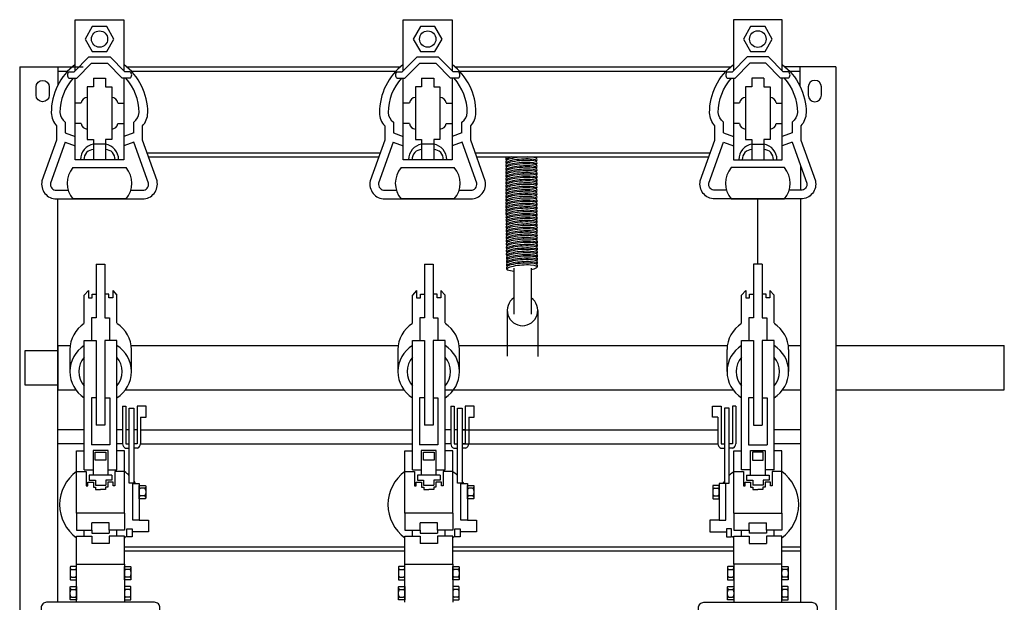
# Model space of a CAD drawing. Header units: millimetres. Extents: x 1844 to 4290, y 718 to 1712.
# Tile 3 of 4: x 2534 to 3434, y 1179 to 1712. Entities that reach past the tile are written whole.
import ezdxf

# ---------------------------------------------------------------- set-up
doc = ezdxf.new("R2010")
doc.units = ezdxf.units.MM
doc.layers.add('CHAVE SECCIONADORA', color=40, linetype='Continuous')

msp = doc.modelspace()

# ---------------------------------------------------------------- linework, layer by layer
at = {"layer": 'CHAVE SECCIONADORA'}
for p, q in [((2583.42, 1664.26), (2596.95, 1677.93)), ((2596.95, 1677.93), (2616.3, 1677.93)), ((2629.83, 1664.26), (2616.3, 1677.93)), ((2883.42, 1664.26), (2896.95, 1677.93)), ((2896.95, 1677.93), (2916.3, 1677.93)), ((2929.83, 1664.26), (2916.3, 1677.93)), ((3185.18, 1664.26), (3198.71, 1677.93)), ((3218.06, 1677.93), (3198.71, 1677.93)), ((3231.59, 1664.26), (3218.06, 1677.93)), ((2533.66, 1668.78), (2533.66, 763.78)), ((2533.66, 1668.78), (2591.66, 1668.78)), ((2568.38, 1668.78), (2568.38, 1651.68)), ((2585.82, 1658.52), (2599.35, 1672.19)), ((2599.35, 1672.19), (2613.9, 1672.19)), ((2627.44, 1658.52), (2613.9, 1672.19)), ((2631.59, 1668.78), (2881.66, 1668.78)), ((2885.82, 1658.52), (2899.35, 1672.19)), ((2899.35, 1672.19), (2913.9, 1672.19)), ((2927.44, 1658.52), (2913.9, 1672.19)), ((2931.59, 1668.78), (3183.42, 1668.78)), ((3187.58, 1658.52), (3201.11, 1672.19)), ((3215.66, 1672.19), (3201.11, 1672.19)), ((3229.2, 1658.52), (3215.66, 1672.19)), ((3279.59, 1668.78), (3233.36, 1668.78)), ((3246.63, 1668.78), (3246.63, 1651.68)), ((3279.59, 1668.78), (3279.59, 763.78)), ((2568.38, 1664.96), (2577.67, 1664.96)), ((2578.5, 1664.26), (2583.42, 1664.26)), ((2578.5, 1658.52), (2585.82, 1658.52)), ((2601.09, 1658.54), (2612.16, 1658.54)), ((2601.09, 1658.54), (2601.09, 1650.46)), ((2612.16, 1658.54), (2612.16, 1650.46)), ((2634.75, 1658.52), (2627.44, 1658.52)), ((2634.75, 1664.26), (2629.83, 1664.26)), ((2635.58, 1664.96), (2877.67, 1664.96)), ((2878.5, 1664.26), (2883.42, 1664.26)), ((2878.5, 1658.52), (2885.82, 1658.52)), ((2901.09, 1658.54), (2912.16, 1658.54)), ((2901.09, 1658.54), (2901.09, 1650.46)), ((2912.16, 1658.54), (2912.16, 1650.46)), ((2934.75, 1658.52), (2927.44, 1658.52)), ((2934.75, 1664.26), (2929.83, 1664.26)), ((2935.58, 1664.96), (3179.43, 1664.96)), ((3180.27, 1664.26), (3185.18, 1664.26)), ((3180.27, 1658.52), (3187.58, 1658.52)), ((3213.92, 1658.54), (3202.85, 1658.54)), ((3202.85, 1658.54), (3202.85, 1650.46)), ((3213.92, 1658.54), (3213.92, 1650.46)), ((3236.51, 1658.52), (3229.2, 1658.52)), ((3236.51, 1664.26), (3231.59, 1664.26)), ((3237.34, 1664.96), (3246.63, 1664.96)), ((2548.66, 1642.92), (2548.66, 1650.42)), ((2601.09, 1650.46), (2595.45, 1650.46)), ((2595.45, 1650.46), (2595.45, 1602.31)), ((2612.16, 1650.46), (2617.8, 1650.46)), ((2617.8, 1650.46), (2617.8, 1602.31)), ((2901.09, 1650.46), (2895.45, 1650.46)), ((2895.45, 1650.46), (2895.45, 1602.31)), ((2912.16, 1650.46), (2917.8, 1650.46)), ((2917.8, 1650.46), (2917.8, 1602.31)), ((3202.85, 1650.46), (3197.21, 1650.46)), ((3197.21, 1650.46), (3197.21, 1602.31)), ((3213.92, 1650.46), (3219.56, 1650.46)), ((3219.56, 1650.46), (3219.56, 1602.31)), ((3266.52, 1642.92), (3266.52, 1650.42)), ((2589.85, 1635.76), (2584.33, 1635.76)), ((2623.4, 1635.76), (2628.92, 1635.76)), ((2889.85, 1635.76), (2884.33, 1635.76)), ((2923.4, 1635.76), (2928.92, 1635.76)), ((3191.61, 1635.76), (3186.09, 1635.76)), ((3225.16, 1635.76), (3230.68, 1635.76)), ((2589.85, 1617), (2584.33, 1617)), ((2623.4, 1617), (2628.92, 1617)), ((2889.85, 1617), (2884.33, 1617)), ((2923.4, 1617), (2928.92, 1617)), ((3191.61, 1617), (3186.09, 1617)), ((3225.16, 1617), (3230.68, 1617)), ((2575.31, 1608.36), (2584.33, 1605.08)), ((2595.45, 1602.31), (2601.09, 1602.31)), ((2601.09, 1602.31), (2601.09, 1598.21)), ((2617.8, 1602.31), (2612.16, 1602.31)), ((2612.16, 1602.31), (2612.16, 1598.21)), ((2637.94, 1608.36), (2628.92, 1605.08)), ((2875.31, 1608.36), (2884.33, 1605.08)), ((2895.45, 1602.31), (2901.09, 1602.31)), ((2901.09, 1602.31), (2901.09, 1598.21)), ((2917.8, 1602.31), (2912.16, 1602.31)), ((2912.16, 1602.31), (2912.16, 1598.21)), ((2937.94, 1608.36), (2928.92, 1605.08)), ((3177.07, 1608.36), (3186.09, 1605.08)), ((3197.21, 1602.31), (3202.85, 1602.31)), ((3202.85, 1602.31), (3202.85, 1598.21)), ((3219.56, 1602.31), (3213.92, 1602.31)), ((3213.92, 1602.31), (3213.92, 1598.21)), ((3239.7, 1608.36), (3230.68, 1605.08)), ((2575.14, 1599.93), (2584.33, 1596.59)), ((2612.16, 1598.21), (2601.09, 1598.21)), ((2601.09, 1598.21), (2601.09, 1583.96)), ((2612.16, 1598.21), (2612.16, 1583.96)), ((2638.11, 1599.93), (2628.92, 1596.59)), ((2875.14, 1599.93), (2884.33, 1596.59)), ((2912.16, 1598.21), (2901.09, 1598.21)), ((2901.09, 1598.21), (2901.09, 1583.96)), ((2912.16, 1598.21), (2912.16, 1583.96)), ((2938.11, 1599.93), (2928.92, 1596.59)), ((3176.9, 1599.93), (3186.09, 1596.59)), ((3202.85, 1598.21), (3213.92, 1598.21)), ((3202.85, 1598.21), (3202.85, 1583.96)), ((3213.92, 1598.21), (3213.92, 1583.96)), ((3239.87, 1599.93), (3230.68, 1596.59)), ((2650.05, 1590.22), (2863.2, 1590.22)), ((2651.42, 1586.41), (2861.83, 1586.41)), ((2950.05, 1590.22), (3164.96, 1590.22)), ((2951.42, 1586.41), (3163.59, 1586.41)), ((3247.6, 1556.02), (3247.6, 1578.3)), ((2568.38, 1179.35), (2568.38, 1548.04)), ((3208.39, 1488.32), (3208.39, 1548.04)), ((3247.6, 1179.35), (3247.6, 1548.04)), ((2603.67, 1488.32), (2611.51, 1488.32)), ((2603.67, 1488.32), (2603.67, 1439.28)), ((2611.51, 1488.32), (2611.51, 1439.28)), ((2903.67, 1488.32), (2911.51, 1488.32)), ((2903.67, 1488.32), (2903.67, 1439.28)), ((2911.51, 1488.32), (2911.51, 1439.28)), ((3212.3, 1488.32), (3204.47, 1488.32)), ((3204.47, 1488.32), (3204.47, 1439.28)), ((3212.3, 1488.32), (3212.3, 1439.28)), ((2985.28, 1484.86), (2985.28, 1442.8)), ((3001.24, 1484.86), (3001.24, 1442.8)), ((2596.51, 1464.23), (2592.74, 1460)), ((2592.74, 1434.96), (2592.74, 1460)), ((2596.51, 1464.23), (2596.51, 1457.8)), ((2599.95, 1457.8), (2599.95, 1460.87)), ((2599.95, 1460.87), (2603.67, 1460.87)), ((2615.22, 1460.87), (2611.51, 1460.87)), ((2615.22, 1457.8), (2615.22, 1460.87)), ((2618.66, 1464.23), (2622.44, 1460)), ((2618.66, 1464.23), (2618.66, 1457.8)), ((2622.44, 1434.96), (2622.44, 1460)), ((2896.51, 1464.23), (2892.74, 1460)), ((2892.74, 1434.96), (2892.74, 1460)), ((2896.51, 1464.23), (2896.51, 1457.8)), ((2899.95, 1457.8), (2899.95, 1460.87)), ((2899.95, 1460.87), (2903.67, 1460.87)), ((2915.22, 1460.87), (2911.51, 1460.87)), ((2915.22, 1457.8), (2915.22, 1460.87)), ((2918.66, 1464.23), (2922.44, 1460)), ((2918.66, 1464.23), (2918.66, 1457.8)), ((2922.44, 1434.96), (2922.44, 1460)), ((3197.31, 1464.23), (3193.54, 1460)), ((3193.54, 1434.96), (3193.54, 1460)), ((3197.31, 1464.23), (3197.31, 1457.8)), ((3200.75, 1457.8), (3200.75, 1460.87)), ((3200.75, 1460.87), (3204.47, 1460.87)), ((3216.02, 1460.87), (3212.3, 1460.87)), ((3216.02, 1457.8), (3216.02, 1460.87)), ((3219.46, 1464.23), (3223.23, 1460)), ((3219.46, 1464.23), (3219.46, 1457.8)), ((3223.23, 1434.96), (3223.23, 1460)), ((2596.51, 1457.8), (2599.95, 1457.8)), ((2618.66, 1457.8), (2615.22, 1457.8)), ((2896.51, 1457.8), (2899.95, 1457.8)), ((2918.66, 1457.8), (2915.22, 1457.8)), ((3197.31, 1457.8), (3200.75, 1457.8)), ((3219.46, 1457.8), (3216.02, 1457.8)), ((2979.32, 1446.16), (2979.32, 1404.38)), ((3007.21, 1446.16), (3007.21, 1404.1)), ((2603.67, 1439.28), (2599.43, 1439.28)), ((2599.43, 1439.28), (2599.43, 1418.65)), ((2611.51, 1439.28), (2615.74, 1439.28)), ((2615.74, 1439.28), (2615.74, 1418.65)), ((2903.67, 1439.28), (2899.43, 1439.28)), ((2899.43, 1439.28), (2899.43, 1418.65)), ((2911.51, 1439.28), (2915.74, 1439.28)), ((2915.74, 1439.28), (2915.74, 1418.65)), ((3204.47, 1439.28), (3200.23, 1439.28)), ((3200.23, 1439.28), (3200.23, 1418.65)), ((3212.3, 1439.28), (3216.54, 1439.28)), ((3216.54, 1439.28), (3216.54, 1418.65)), ((2568.38, 1413.97), (2568.38, 1373.47)), ((2568.38, 1413.97), (2579.7, 1413.97)), ((2592.74, 1300.41), (2592.74, 1418.65)), ((2592.74, 1418.65), (2599.43, 1418.65)), ((2599.43, 1418.65), (2603.67, 1418.65)), ((2603.67, 1418.65), (2603.67, 1341.21)), ((2615.74, 1418.65), (2611.51, 1418.65)), ((2611.51, 1418.65), (2611.51, 1341.21)), ((2622.44, 1418.65), (2615.74, 1418.65)), ((2622.44, 1300.41), (2622.44, 1418.65)), ((2635.48, 1413.97), (2879.7, 1413.97)), ((2892.74, 1300.41), (2892.74, 1418.65)), ((2892.74, 1418.65), (2899.43, 1418.65)), ((2899.43, 1418.65), (2903.67, 1418.65)), ((2903.67, 1418.65), (2903.67, 1341.21)), ((2911.51, 1418.65), (2911.51, 1341.21)), ((2915.74, 1418.65), (2911.51, 1418.65)), ((2922.44, 1418.65), (2915.74, 1418.65)), ((2922.44, 1300.41), (2922.44, 1418.65)), ((2935.48, 1413.97), (3180.49, 1413.97)), ((3193.54, 1300.41), (3193.54, 1418.65)), ((3193.54, 1418.65), (3200.23, 1418.65)), ((3200.23, 1418.65), (3204.47, 1418.65)), ((3204.47, 1418.65), (3204.47, 1341.21)), ((3212.3, 1418.65), (3212.3, 1341.21)), ((3216.54, 1418.65), (3212.3, 1418.65)), ((3223.23, 1418.65), (3216.54, 1418.65)), ((3223.23, 1300.41), (3223.23, 1418.65)), ((3236.28, 1413.97), (3247.6, 1413.97)), ((3279.59, 1413.97), (3433.66, 1413.97)), ((3433.66, 1373.47), (3433.66, 1413.97)), ((2568.38, 1409.24), (2538.31, 1409.24)), ((2538.31, 1409.24), (2538.31, 1378.19)), ((2579.46, 1410.32), (2579.46, 1390.27)), ((2635.72, 1390.27), (2635.72, 1410.32)), ((2879.46, 1410.32), (2879.46, 1390.27)), ((2935.72, 1390.27), (2935.72, 1410.32)), ((3180.26, 1390.27), (3180.26, 1410.32)), ((3236.52, 1410.32), (3236.52, 1390.27)), ((2538.31, 1378.19), (2568.38, 1378.19)), ((2568.38, 1373.47), (2585.03, 1373.47)), ((2630.15, 1373.47), (2885.03, 1373.47)), ((2922.23, 1373.47), (3185.82, 1373.47)), ((3230.95, 1373.47), (3247.6, 1373.47)), ((3279.59, 1373.47), (3433.66, 1373.47)), ((2603.67, 1366.15), (2599.17, 1366.15)), ((2599.17, 1366.15), (2599.17, 1323.15)), ((2611.51, 1366.15), (2616, 1366.15)), ((2616, 1366.15), (2616, 1323.15)), ((2903.67, 1366.15), (2899.17, 1366.15)), ((2899.17, 1366.15), (2899.17, 1323.15)), ((2911.51, 1366.15), (2916, 1366.15)), ((2916, 1366.15), (2916, 1323.15)), ((3204.47, 1366.15), (3199.97, 1366.15)), ((3199.97, 1366.15), (3199.97, 1323.15)), ((3212.3, 1366.15), (3216.8, 1366.15)), ((3216.8, 1366.15), (3216.8, 1323.15)), ((2627.72, 1358.66), (2630.81, 1358.66)), ((2627.72, 1358.66), (2627.72, 1324.32)), ((2630.81, 1358.66), (2630.81, 1324.32)), ((2633.71, 1288.15), (2633.71, 1356.72)), ((2633.71, 1356.72), (2638.08, 1356.72)), ((2638.08, 1356.72), (2638.08, 1288.15)), ((2649.19, 1358.66), (2640.97, 1358.66)), ((2640.97, 1358.66), (2640.97, 1324.32)), ((2649.19, 1348.45), (2649.19, 1358.66)), ((2927.72, 1358.66), (2930.81, 1358.66)), ((2927.72, 1358.66), (2927.72, 1324.32)), ((2930.81, 1358.66), (2930.81, 1324.32)), ((2933.71, 1288.15), (2933.71, 1356.72)), ((2933.71, 1356.72), (2938.08, 1356.72)), ((2938.08, 1356.72), (2938.08, 1288.15)), ((2949.19, 1358.66), (2940.97, 1358.66)), ((2940.97, 1358.66), (2940.97, 1324.32)), ((2949.19, 1348.45), (2949.19, 1358.66)), ((3166.79, 1358.66), (3175, 1358.66)), ((3166.79, 1348.45), (3166.79, 1358.66)), ((3175, 1358.66), (3175, 1324.32)), ((3182.27, 1356.72), (3177.9, 1356.72)), ((3177.9, 1356.72), (3177.9, 1288.15)), ((3182.27, 1288.15), (3182.27, 1356.72)), ((3188.26, 1358.66), (3185.16, 1358.66)), ((3185.16, 1358.66), (3185.16, 1324.32)), ((3188.26, 1358.66), (3188.26, 1324.32)), ((2611.51, 1341.21), (2603.67, 1341.21)), ((2644.07, 1348.45), (2644.07, 1324.32)), ((2644.07, 1348.45), (2649.19, 1348.45)), ((2911.51, 1341.21), (2903.67, 1341.21)), ((2944.07, 1348.45), (2944.07, 1324.32)), ((2944.07, 1348.45), (2949.19, 1348.45)), ((3171.91, 1348.45), (3166.79, 1348.45)), ((3171.91, 1348.45), (3171.91, 1324.32)), ((3204.47, 1341.21), (3212.3, 1341.21)), ((2592.74, 1337.05), (2568.38, 1337.05)), ((2627.72, 1337.05), (2622.44, 1337.05)), ((2633.71, 1337.05), (2630.81, 1337.05)), ((2640.97, 1337.05), (2638.08, 1337.05)), ((2644.07, 1337.05), (2892.74, 1337.05)), ((2927.72, 1337.05), (2922.44, 1337.05)), ((2933.71, 1337.05), (2930.81, 1337.05)), ((2938.08, 1337.05), (3171.91, 1337.05)), ((2940.97, 1337.05), (2938.08, 1337.05)), ((3247.6, 1337.05), (3223.23, 1337.05)), ((2592.74, 1324.23), (2568.38, 1324.23)), ((2616, 1323.15), (2599.17, 1323.15)), ((2627.72, 1324.23), (2622.44, 1324.23)), ((2630.81, 1324.32), (2633.71, 1324.32)), ((2640.97, 1324.32), (2638.08, 1324.32)), ((2644.07, 1324.32), (2892.74, 1324.32)), ((2916, 1323.15), (2899.17, 1323.15)), ((2927.72, 1324.23), (2922.44, 1324.23)), ((2930.81, 1324.32), (2933.71, 1324.32)), ((2940.97, 1324.32), (2938.08, 1324.32)), ((2938.08, 1324.32), (3171.91, 1324.32)), ((3175, 1324.32), (3177.9, 1324.32)), ((3185.16, 1324.32), (3182.27, 1324.32)), ((3199.97, 1323.15), (3216.8, 1323.15)), ((3247.6, 1324.23), (3223.23, 1324.23)), ((2585.7, 1298.84), (2585.7, 1317.72)), ((2585.7, 1317.72), (2592.74, 1317.72)), ((2614.41, 1318.2), (2600.77, 1318.2)), ((2600.77, 1318.2), (2600.77, 1295.58)), ((2614.41, 1295.58), (2614.41, 1318.2)), ((2629.48, 1317.72), (2622.44, 1317.72)), ((2629.48, 1298.84), (2629.48, 1317.72)), ((2630.5, 1320.3), (2633.71, 1320.3)), ((2641.28, 1320.3), (2638.08, 1320.3)), ((2885.7, 1298.84), (2885.7, 1317.72)), ((2885.7, 1317.72), (2892.74, 1317.72)), ((2914.41, 1318.2), (2900.77, 1318.2)), ((2900.77, 1318.2), (2900.77, 1295.58)), ((2914.41, 1295.58), (2914.41, 1318.2)), ((2929.48, 1317.72), (2922.44, 1317.72)), ((2929.48, 1298.84), (2929.48, 1317.72)), ((2930.5, 1320.3), (2933.71, 1320.3)), ((2941.28, 1320.3), (2938.08, 1320.3)), ((3174.69, 1320.3), (3177.9, 1320.3)), ((3185.47, 1320.3), (3182.27, 1320.3)), ((3186.49, 1298.84), (3186.49, 1317.72)), ((3186.49, 1317.72), (3193.54, 1317.72)), ((3201.57, 1295.58), (3201.57, 1318.2)), ((3201.57, 1318.2), (3215.2, 1318.2)), ((3215.2, 1318.2), (3215.2, 1295.58)), ((3230.28, 1317.72), (3223.23, 1317.72)), ((3230.28, 1298.84), (3230.28, 1317.72)), ((2585.7, 1260.88), (2585.7, 1298.84)), ((2585.7, 1298.84), (2594.47, 1298.84)), ((2592.74, 1300.41), (2600.77, 1300.41)), ((2594.47, 1298.84), (2594.47, 1285.77)), ((2614.41, 1300.41), (2622.44, 1300.41)), ((2629.48, 1298.84), (2620.71, 1298.84)), ((2620.71, 1298.84), (2620.71, 1285.77)), ((2629.48, 1260.88), (2629.48, 1298.84)), ((2885.7, 1260.88), (2885.7, 1298.84)), ((2885.7, 1298.84), (2894.47, 1298.84)), ((2892.74, 1300.41), (2900.77, 1300.41)), ((2894.47, 1298.84), (2894.47, 1285.77)), ((2914.41, 1300.41), (2922.44, 1300.41)), ((2929.48, 1298.84), (2920.71, 1298.84)), ((2920.71, 1298.84), (2920.71, 1285.77)), ((2929.48, 1260.88), (2929.48, 1298.84)), ((3186.49, 1260.88), (3186.49, 1298.84)), ((3186.49, 1298.84), (3195.27, 1298.84)), ((3201.57, 1300.41), (3193.54, 1300.41)), ((3195.27, 1298.84), (3195.27, 1285.77)), ((3223.23, 1300.41), (3215.2, 1300.41)), ((3230.28, 1298.84), (3221.5, 1298.84)), ((3221.5, 1298.84), (3221.5, 1285.77)), ((3230.28, 1260.88), (3230.28, 1298.84)), ((2596.07, 1285.77), (2596.07, 1289.1)), ((2596.07, 1289.1), (2601, 1289.1)), ((2617.88, 1295.58), (2597.3, 1295.58)), ((2597.3, 1295.58), (2597.3, 1291.06)), ((2597.3, 1291.06), (2602.87, 1291.06)), ((2601, 1289.1), (2601, 1284.67)), ((2602.87, 1291.06), (2602.87, 1286.4)), ((2617.88, 1291.06), (2612.31, 1291.06)), ((2612.31, 1291.06), (2612.31, 1286.4)), ((2619.11, 1289.1), (2614.18, 1289.1)), ((2614.18, 1289.1), (2614.18, 1284.67)), ((2617.88, 1295.58), (2617.88, 1291.06)), ((2619.11, 1285.77), (2619.11, 1289.1)), ((2638.08, 1288.15), (2633.71, 1288.15)), ((2896.07, 1285.77), (2896.07, 1289.1)), ((2896.07, 1289.1), (2901, 1289.1)), ((2917.88, 1295.58), (2897.3, 1295.58)), ((2897.3, 1295.58), (2897.3, 1291.06)), ((2897.3, 1291.06), (2902.87, 1291.06)), ((2901, 1289.1), (2901, 1284.67)), ((2902.87, 1291.06), (2902.87, 1286.4)), ((2917.88, 1291.06), (2912.31, 1291.06)), ((2912.31, 1291.06), (2912.31, 1286.4)), ((2919.11, 1289.1), (2914.18, 1289.1)), ((2914.18, 1289.1), (2914.18, 1284.67)), ((2917.88, 1295.58), (2917.88, 1291.06)), ((2919.11, 1285.77), (2919.11, 1289.1)), ((2938.08, 1288.15), (2933.71, 1288.15)), ((3177.9, 1288.15), (3182.27, 1288.15)), ((3196.86, 1285.77), (3196.86, 1289.1)), ((3196.86, 1289.1), (3201.8, 1289.1)), ((3198.1, 1295.58), (3218.67, 1295.58)), ((3198.1, 1295.58), (3198.1, 1291.06)), ((3198.1, 1291.06), (3203.66, 1291.06)), ((3201.8, 1289.1), (3201.8, 1284.67)), ((3203.66, 1291.06), (3203.66, 1286.4)), ((3218.67, 1291.06), (3213.11, 1291.06)), ((3213.11, 1291.06), (3213.11, 1286.4)), ((3219.91, 1289.1), (3214.97, 1289.1)), ((3214.97, 1289.1), (3214.97, 1284.67)), ((3218.67, 1295.58), (3218.67, 1291.06)), ((3219.91, 1285.77), (3219.91, 1289.1)), ((2594.47, 1285.77), (2596.07, 1285.77)), ((2601, 1284.67), (2603.06, 1284.67)), ((2602.87, 1286.4), (2612.31, 1286.4)), ((2603.06, 1284.67), (2603.06, 1282.45)), ((2603.06, 1282.45), (2607.59, 1282.45)), ((2612.12, 1282.45), (2607.59, 1282.45)), ((2614.18, 1284.67), (2612.12, 1284.67)), ((2612.12, 1284.67), (2612.12, 1282.45)), ((2620.71, 1285.77), (2619.11, 1285.77)), ((2647.65, 1283.62), (2644.11, 1283.62)), ((2894.47, 1285.77), (2896.07, 1285.77)), ((2901, 1284.67), (2903.06, 1284.67)), ((2902.87, 1286.4), (2912.31, 1286.4)), ((2903.06, 1284.67), (2903.06, 1282.45)), ((2903.06, 1282.45), (2907.59, 1282.45)), ((2912.12, 1282.45), (2907.59, 1282.45)), ((2914.18, 1284.67), (2912.12, 1284.67)), ((2912.12, 1284.67), (2912.12, 1282.45)), ((2920.71, 1285.77), (2919.11, 1285.77)), ((2947.65, 1283.62), (2944.11, 1283.62)), ((3168.33, 1283.62), (3171.87, 1283.62)), ((3195.27, 1285.77), (3196.86, 1285.77)), ((3201.8, 1284.67), (3203.86, 1284.67)), ((3213.11, 1286.4), (3203.66, 1286.4)), ((3203.86, 1284.67), (3203.86, 1282.45)), ((3203.86, 1282.45), (3208.39, 1282.45)), ((3212.91, 1282.45), (3208.39, 1282.45)), ((3214.97, 1284.67), (3212.91, 1284.67)), ((3212.91, 1284.67), (3212.91, 1282.45)), ((3221.5, 1285.77), (3219.91, 1285.77)), ((2647.65, 1276.61), (2644.11, 1276.61)), ((2947.65, 1276.61), (2944.11, 1276.61)), ((3168.33, 1276.61), (3171.87, 1276.61)), ((2585.7, 1260.88), (2585.7, 1245.22)), ((2629.48, 1260.88), (2585.7, 1260.88)), ((2629.48, 1260.88), (2629.48, 1245.22)), ((2885.7, 1260.88), (2885.7, 1245.22)), ((2929.48, 1260.88), (2885.7, 1260.88)), ((2929.48, 1260.88), (2929.48, 1245.22)), ((3186.49, 1260.88), (3186.49, 1245.22)), ((3186.49, 1260.88), (3230.28, 1260.88)), ((3230.28, 1260.88), (3230.28, 1245.22)), ((2599.68, 1245.22), (2599.68, 1251.97)), ((2615.5, 1251.97), (2599.68, 1251.97)), ((2615.5, 1245.22), (2615.5, 1251.97)), ((2642.93, 1254.36), (2651.34, 1254.36)), ((2651.34, 1254.36), (2651.34, 1243.85)), ((2899.68, 1245.22), (2899.68, 1251.97)), ((2915.5, 1251.97), (2899.68, 1251.97)), ((2915.5, 1245.22), (2915.5, 1251.97)), ((2942.93, 1254.36), (2951.34, 1254.36)), ((2951.34, 1254.36), (2951.34, 1243.85)), ((3173.04, 1254.36), (3164.64, 1254.36)), ((3164.64, 1254.36), (3164.64, 1243.85)), ((3200.47, 1245.22), (3200.47, 1251.97)), ((3200.47, 1251.97), (3216.3, 1251.97)), ((3216.3, 1245.22), (3216.3, 1251.97)), ((2585.7, 1245.22), (2599.68, 1245.22)), ((2592.69, 1239.88), (2592.69, 1245.22)), ((2592.69, 1245.22), (2599.68, 1245.22)), ((2599.68, 1245.22), (2599.68, 1242.61)), ((2599.68, 1242.61), (2615.5, 1242.61)), ((2622.49, 1245.22), (2615.5, 1245.22)), ((2615.5, 1245.22), (2615.5, 1242.61)), ((2629.48, 1245.22), (2615.5, 1245.22)), ((2622.49, 1239.88), (2622.49, 1245.22)), ((2631.53, 1239.34), (2631.53, 1246.37)), ((2631.53, 1246.37), (2636.4, 1246.37)), ((2636.4, 1246.37), (2636.4, 1239.34)), ((2651.34, 1243.85), (2636.4, 1243.85)), ((2885.7, 1245.22), (2899.68, 1245.22)), ((2892.69, 1239.88), (2892.69, 1245.22)), ((2892.69, 1245.22), (2899.68, 1245.22)), ((2899.68, 1245.22), (2899.68, 1242.61)), ((2899.68, 1242.61), (2915.5, 1242.61)), ((2922.49, 1245.22), (2915.5, 1245.22)), ((2915.5, 1245.22), (2915.5, 1242.61)), ((2929.48, 1245.22), (2915.5, 1245.22)), ((2922.49, 1239.88), (2922.49, 1245.22)), ((2931.53, 1239.34), (2931.53, 1246.37)), ((2931.53, 1246.37), (2936.4, 1246.37)), ((2936.4, 1246.37), (2936.4, 1239.34)), ((2951.34, 1243.85), (2936.4, 1243.85)), ((3164.64, 1243.85), (3179.58, 1243.85)), ((3179.58, 1246.37), (3179.58, 1239.34)), ((3184.44, 1246.37), (3179.58, 1246.37)), ((3184.44, 1239.34), (3184.44, 1246.37)), ((3186.49, 1245.22), (3200.47, 1245.22)), ((3193.48, 1239.88), (3193.48, 1245.22)), ((3193.48, 1245.22), (3200.47, 1245.22)), ((3200.47, 1245.22), (3200.47, 1242.61)), ((3216.3, 1242.61), (3200.47, 1242.61)), ((3223.29, 1245.22), (3216.3, 1245.22)), ((3216.3, 1245.22), (3216.3, 1242.61)), ((3230.28, 1245.22), (3216.3, 1245.22)), ((3223.29, 1239.88), (3223.29, 1245.22)), ((2585.7, 1214.24), (2585.7, 1239.88)), ((2585.7, 1239.88), (2599.68, 1239.88)), ((2599.68, 1239.88), (2599.68, 1233.13)), ((2615.5, 1233.13), (2599.68, 1233.13)), ((2629.48, 1239.88), (2615.5, 1239.88)), ((2615.5, 1239.88), (2615.5, 1233.13)), ((2629.48, 1214.24), (2629.48, 1239.88)), ((2636.4, 1239.34), (2631.53, 1239.34)), ((2885.7, 1214.24), (2885.7, 1239.88)), ((2885.7, 1239.88), (2899.68, 1239.88)), ((2899.68, 1239.88), (2899.68, 1233.13)), ((2915.5, 1233.13), (2899.68, 1233.13)), ((2929.48, 1239.88), (2915.5, 1239.88)), ((2915.5, 1239.88), (2915.5, 1233.13)), ((2929.48, 1214.24), (2929.48, 1239.88)), ((2936.4, 1239.34), (2931.53, 1239.34)), ((3179.58, 1239.34), (3184.44, 1239.34)), ((3186.49, 1214.24), (3186.49, 1239.88)), ((3186.49, 1239.88), (3200.47, 1239.88)), ((3200.47, 1239.88), (3200.47, 1233.13)), ((3200.47, 1233.13), (3216.3, 1233.13)), ((3230.28, 1239.88), (3216.3, 1239.88)), ((3216.3, 1239.88), (3216.3, 1233.13)), ((3230.28, 1214.24), (3230.28, 1239.88)), ((2629.48, 1230.09), (2885.7, 1230.09)), ((2629.48, 1226.27), (2885.7, 1226.27)), ((2929.48, 1230.09), (3186.49, 1230.09)), ((2929.48, 1226.27), (3186.49, 1226.27)), ((3230.28, 1230.09), (3247.6, 1230.09)), ((3230.28, 1226.27), (3247.6, 1226.27)), ((2580.99, 1209.47), (2584.53, 1209.47)), ((2585.7, 1179.35), (2585.7, 1214.24)), ((2585.7, 1214.24), (2629.48, 1214.24)), ((2629.48, 1214.24), (2629.48, 1179.35)), ((2634.19, 1209.47), (2630.65, 1209.47)), ((2880.99, 1209.47), (2884.53, 1209.47)), ((2885.7, 1179.35), (2885.7, 1214.24)), ((2885.7, 1214.24), (2929.48, 1214.24)), ((2929.48, 1214.24), (2929.48, 1179.35)), ((2934.19, 1209.47), (2930.65, 1209.47)), ((3181.78, 1209.47), (3185.32, 1209.47)), ((3230.28, 1214.24), (3186.49, 1214.24)), ((3186.49, 1214.24), (3186.49, 1179.35)), ((3230.28, 1179.35), (3230.28, 1214.24)), ((3234.99, 1209.47), (3231.45, 1209.47)), ((2580.99, 1202.46), (2584.53, 1202.46)), ((2634.19, 1202.46), (2630.65, 1202.46)), ((2880.99, 1202.46), (2884.53, 1202.46)), ((2934.19, 1202.46), (2930.65, 1202.46)), ((3181.78, 1202.46), (3185.32, 1202.46)), ((3234.99, 1202.46), (3231.45, 1202.46)), ((2580.99, 1191.13), (2584.53, 1191.13)), ((2634.19, 1191.13), (2630.65, 1191.13)), ((2880.99, 1191.13), (2884.53, 1191.13)), ((2934.19, 1191.13), (2930.65, 1191.13)), ((3181.78, 1191.13), (3185.32, 1191.13)), ((3234.99, 1191.13), (3231.45, 1191.13)), ((2580.99, 1184.12), (2584.53, 1184.12)), ((2634.19, 1184.12), (2630.65, 1184.12)), ((2880.99, 1184.12), (2884.53, 1184.12)), ((2934.19, 1184.12), (2930.65, 1184.12)), ((3181.78, 1184.12), (3185.32, 1184.12)), ((3234.99, 1184.12), (3231.45, 1184.12))]:
    msp.add_line(p, q, dxfattribs=at)
for points in [[(2584.33, 1665.18), (2584.33, 1711.91), (2628.92, 1711.91), (2628.92, 1665.18)], [(2884.33, 1665.18), (2884.33, 1711.91), (2928.92, 1711.91), (2928.92, 1665.18)], [(3230.68, 1665.18), (3230.68, 1711.91), (3186.09, 1711.91), (3186.09, 1665.18)], [(2628.92, 1658.52), (2628.92, 1583.96), (2584.33, 1583.96), (2584.33, 1658.52)], [(2928.92, 1658.52), (2928.92, 1583.96), (2884.33, 1583.96), (2884.33, 1658.52)], [(3186.09, 1658.52), (3186.09, 1583.96), (3230.68, 1583.96), (3230.68, 1658.52)], [(2582.31, 1576.75), (2630.94, 1576.75)], [(2882.31, 1576.75), (2930.94, 1576.75)], [(3232.7, 1576.75), (3184.07, 1576.75)], [(2630.94, 1548.04), (2630.94, 1548.04), (2582.31, 1548.04)], [(2930.94, 1548.04), (2930.94, 1548.04), (2882.31, 1548.04)], [(3184.07, 1548.04), (3184.07, 1548.04), (3232.7, 1548.04)]]:
    msp.add_lwpolyline(points, dxfattribs=at)
for points in [[(2613.22, 1682.77), (2619.81, 1694.19), (2613.22, 1705.6), (2600.03, 1705.6), (2593.44, 1694.19), (2600.03, 1682.77)], [(2913.22, 1682.77), (2919.81, 1694.19), (2913.22, 1705.6), (2900.03, 1705.6), (2893.44, 1694.19), (2900.03, 1682.77)], [(3214.98, 1682.77), (3221.57, 1694.19), (3214.98, 1705.6), (3201.8, 1705.6), (3195.2, 1694.19), (3201.8, 1682.77)], [(2602.79, 1316.46), (2612.39, 1316.46), (2612.39, 1309.41), (2602.79, 1309.41)], [(2902.79, 1316.46), (2912.39, 1316.46), (2912.39, 1309.41), (2902.79, 1309.41)], [(3213.19, 1316.46), (3203.58, 1316.46), (3203.58, 1309.41), (3213.19, 1309.41)], [(2636.95, 1288.03), (2642.93, 1288.03), (2642.93, 1254.36), (2636.95, 1254.36)], [(2936.95, 1288.03), (2942.93, 1288.03), (2942.93, 1254.36), (2936.95, 1254.36)], [(3179.02, 1288.03), (3173.04, 1288.03), (3173.04, 1254.36), (3179.02, 1254.36)]]:
    msp.add_lwpolyline(points, close=True, dxfattribs=at)
for points in [[(2584.33, 1670.95, 0.233782), (2562.51, 1626.84, 0.178391), (2567.33, 1614.81), (2567.33, 1601.79), (2554.02, 1564.54, 0.47808), (2567.33, 1548.04), (2645.92, 1548.04, 0.47808), (2659.23, 1564.54), (2645.92, 1601.79), (2645.92, 1614.81, 0.178391), (2650.74, 1626.84, 0.233782), (2628.92, 1670.95)], [(2884.33, 1670.95, 0.233782), (2862.51, 1626.84, 0.178391), (2867.33, 1614.81), (2867.33, 1601.79), (2854.02, 1564.54, 0.47808), (2867.33, 1548.04), (2945.92, 1548.04, 0.47808), (2959.23, 1564.54), (2945.92, 1601.79), (2945.92, 1614.81, 0.178391), (2950.74, 1626.84, 0.233782), (2928.92, 1670.95)], [(3230.68, 1670.95, -0.233782), (3252.5, 1626.84, -0.178391), (3247.68, 1614.81), (3247.68, 1601.79), (3260.99, 1564.54, -0.47808), (3247.68, 1548.04), (3169.09, 1548.04, -0.47808), (3155.78, 1564.54), (3169.09, 1601.79), (3169.09, 1614.81, -0.178391), (3164.27, 1626.84, -0.233782), (3186.09, 1670.95)], [(2548.66, 1650.42, -1), (2560.66, 1650.42), (2560.66, 1642.92, -1), (2548.66, 1642.92)], [(2582.59, 1658.52, 0.183806), (2570.49, 1626.96, 0.241969), (2575.31, 1618.39), (2575.31, 1608.36)], [(2637.94, 1608.36), (2637.94, 1618.39, 0.241969), (2642.76, 1626.96, 0.183806), (2630.66, 1658.52)], [(2882.59, 1658.52, 0.183806), (2870.49, 1626.96, 0.241969), (2875.31, 1618.39), (2875.31, 1608.36)], [(2937.94, 1608.36), (2937.94, 1618.39, 0.241969), (2942.76, 1626.96, 0.183806), (2930.66, 1658.52)], [(3177.07, 1608.36), (3177.07, 1618.39, -0.241969), (3172.25, 1626.96, -0.183806), (3184.35, 1658.52)], [(3232.42, 1658.52, -0.183806), (3244.52, 1626.96, -0.241969), (3239.7, 1618.39), (3239.7, 1608.36)], [(3266.52, 1650.42, 1), (3254.52, 1650.42), (3254.52, 1642.92, 1), (3266.52, 1642.92)], [(2575.14, 1599.93), (2561.75, 1562.45, 0.456047), (2567.33, 1556.02), (2577.94, 1556.02)], [(2635.31, 1556.02), (2645.92, 1556.02, 0.456047), (2651.5, 1562.45), (2638.11, 1599.93)], [(2875.14, 1599.93), (2861.75, 1562.45, 0.456047), (2867.33, 1556.02), (2877.94, 1556.02)], [(2935.31, 1556.02), (2945.92, 1556.02, 0.456047), (2951.5, 1562.45), (2938.11, 1599.93)], [(3179.7, 1556.02), (3169.09, 1556.02, -0.456047), (3163.51, 1562.45), (3176.9, 1599.93)], [(3239.87, 1599.93), (3253.26, 1562.45, -0.456047), (3247.68, 1556.02), (3237.07, 1556.02)]]:
    msp.add_lwpolyline(points, format="xyb", dxfattribs=at)
for points in [[(2642.93, 1286.25), (2648.19, 1286.25, -0.414214), (2648.82, 1285.62), (2648.82, 1274.61, -0.414214), (2648.19, 1273.98), (2642.93, 1273.98)], [(2942.93, 1286.25), (2948.19, 1286.25, -0.414214), (2948.82, 1285.62), (2948.82, 1274.61, -0.414214), (2948.19, 1273.98), (2942.93, 1273.98)], [(3173.04, 1286.25), (3167.79, 1286.25, 0.414214), (3167.16, 1285.62), (3167.16, 1274.61, 0.414214), (3167.79, 1273.98), (3173.04, 1273.98)], [(2585.7, 1212.1), (2580.44, 1212.1, 0.414214), (2579.81, 1211.47), (2579.81, 1200.46, 0.414214), (2580.44, 1199.83), (2585.7, 1199.83)], [(2629.48, 1212.1), (2634.74, 1212.1, -0.414214), (2635.37, 1211.47), (2635.37, 1200.46, -0.414214), (2634.74, 1199.83), (2629.48, 1199.83)], [(2885.7, 1212.1), (2880.44, 1212.1, 0.414214), (2879.81, 1211.47), (2879.81, 1200.46, 0.414214), (2880.44, 1199.83), (2885.7, 1199.83)], [(2929.48, 1212.1), (2934.74, 1212.1, -0.414214), (2935.37, 1211.47), (2935.37, 1200.46, -0.414214), (2934.74, 1199.83), (2929.48, 1199.83)], [(3186.49, 1212.1), (3181.24, 1212.1, 0.414214), (3180.61, 1211.47), (3180.61, 1200.46, 0.414214), (3181.24, 1199.83), (3186.49, 1199.83)], [(3230.28, 1212.1), (3235.53, 1212.1, -0.414214), (3236.16, 1211.47), (3236.16, 1200.46, -0.414214), (3235.53, 1199.83), (3230.28, 1199.83)], [(2585.7, 1181.49), (2580.44, 1181.49, -0.414214), (2579.81, 1182.12), (2579.81, 1193.13, -0.414214), (2580.44, 1193.76), (2585.7, 1193.76)], [(2629.48, 1181.49), (2634.74, 1181.49, 0.414214), (2635.37, 1182.12), (2635.37, 1193.13, 0.414214), (2634.74, 1193.76), (2629.48, 1193.76)], [(2885.7, 1181.49), (2880.44, 1181.49, -0.414214), (2879.81, 1182.12), (2879.81, 1193.13, -0.414214), (2880.44, 1193.76), (2885.7, 1193.76)], [(2929.48, 1181.49), (2934.74, 1181.49, 0.414214), (2935.37, 1182.12), (2935.37, 1193.13, 0.414214), (2934.74, 1193.76), (2929.48, 1193.76)], [(3186.49, 1181.49), (3181.24, 1181.49, -0.414214), (3180.61, 1182.12), (3180.61, 1193.13, -0.414214), (3181.24, 1193.76), (3186.49, 1193.76)], [(3230.28, 1181.49), (3235.53, 1181.49, 0.414214), (3236.16, 1182.12), (3236.16, 1193.13, 0.414214), (3235.53, 1193.76), (3230.28, 1193.76)], [(2553.29, 1160.14, 0.414214), (2558.29, 1155.14), (2656.88, 1155.14, 0.414214), (2661.88, 1160.14), (2661.88, 1174.35, 0.414214), (2656.88, 1179.35), (2558.29, 1179.35, 0.414214), (2553.29, 1174.35)], [(3262.68, 1160.14, -0.414214), (3257.68, 1155.14), (3159.09, 1155.14, -0.414214), (3154.09, 1160.14), (3154.09, 1174.35, -0.414214), (3159.09, 1179.35), (3257.68, 1179.35, -0.414214), (3262.68, 1174.35)]]:
    msp.add_lwpolyline(points, format="xyb", close=True, dxfattribs=at)
for centre, radius in [((2606.63, 1694.19), 7.44), ((2906.63, 1694.19), 7.44), ((3208.39, 1694.19), 7.58)]:
    msp.add_circle(centre, radius, dxfattribs=at)
for centre, radius, start, end in [((2581.06, 1661.39), 3.84, 131.59505, 228.40495), ((2632.19, 1661.39), 3.84, 311.59505, 48.40495), ((2881.06, 1661.39), 3.84, 131.59505, 228.40495), ((2932.19, 1661.39), 3.84, 311.59505, 48.40495), ((3182.82, 1661.39), 3.84, 131.59505, 228.40495), ((3233.96, 1661.39), 3.84, 311.59505, 48.40495), ((2595.45, 1635.18), 5.63, 90, 174.07376), ((2617.8, 1635.18), 5.63, 5.92624, 90), ((2895.45, 1635.18), 5.63, 90, 174.07376), ((2917.8, 1635.18), 5.63, 5.92624, 90), ((3197.21, 1635.18), 5.63, 90, 174.07376), ((3219.56, 1635.18), 5.63, 5.92624, 90), ((2595.45, 1617.59), 5.63, 185.92624, 270), ((2617.8, 1617.59), 5.63, 270, 354.07376), ((2895.45, 1617.59), 5.63, 185.92624, 270), ((2917.8, 1617.59), 5.63, 270, 354.07376), ((3197.21, 1617.59), 5.63, 185.92624, 270), ((3219.56, 1617.59), 5.63, 270, 354.07376), ((2603.67, 1583.96), 14.48, 100.26026, 180), ((2601.09, 1584.46), 8.69, 90, 183.27629), ((2609.58, 1583.96), 14.48, 0, 79.73974), ((2612.16, 1584.46), 8.69, 356.72371, 90), ((2903.67, 1583.96), 14.48, 100.26026, 180), ((2901.09, 1584.46), 8.69, 90, 183.27629), ((2909.58, 1583.96), 14.48, 0, 79.73974), ((2912.16, 1584.46), 8.69, 356.72371, 90), ((3205.43, 1583.96), 14.48, 100.26026, 180), ((3202.85, 1584.46), 8.69, 90, 183.27629), ((3211.34, 1583.96), 14.48, 0, 79.73974), ((3213.92, 1584.46), 8.69, 356.72371, 90), ((2979.96, 1584.87), 2.02, 144.58494, 219.44274), ((3004.77, 1583.75), 1.79, 317.10709, 61.58428), ((3004.76, 1586.93), 1.79, 317.10709, 343.12491), ((2599.06, 1562.39), 22.05, 139.38906, 220.61094), ((2614.2, 1562.39), 22.05, 319.38906, 40.61094), ((2899.06, 1562.39), 22.05, 139.38906, 220.61094), ((2914.2, 1562.39), 22.05, 319.38906, 40.61094), ((2979.96, 1581.7), 2.02, 144.58494, 219.44274), ((2979.97, 1578.6), 2.02, 144.59976, 217.72762), ((2979.96, 1575.46), 2.02, 144.58494, 219.44274), ((3004.77, 1580.65), 1.79, 317.10709, 61.58428), ((3004.77, 1577.51), 1.79, 317.10709, 61.58428), ((3004.77, 1574.41), 1.79, 317.10709, 61.58428), ((3200.82, 1562.39), 22.05, 139.38906, 220.61094), ((3215.96, 1562.39), 22.05, 319.38906, 40.61094), ((2979.97, 1572.35), 2.02, 144.59976, 217.72762), ((2980.07, 1569.19), 2.02, 144.58494, 219.44274), ((2980.07, 1566.09), 2.02, 144.59976, 217.72762), ((3004.88, 1571.25), 1.79, 317.10709, 61.58428), ((3004.88, 1568.15), 1.79, 317.10709, 61.58428), ((3004.88, 1565), 1.79, 317.10709, 61.58428), ((2979.96, 1556.65), 2.02, 144.58494, 219.44274), ((2980.07, 1562.95), 2.02, 144.58494, 219.44274), ((2980.07, 1559.85), 2.02, 144.59976, 217.72762), ((3004.77, 1558.71), 1.79, 317.10709, 61.58428), ((3004.77, 1555.61), 1.79, 317.10709, 61.58428), ((3004.88, 1561.9), 1.79, 317.10709, 61.58428), ((2979.97, 1553.55), 2.02, 144.59976, 217.72762), ((2979.96, 1550.41), 2.02, 144.58494, 219.44274), ((2979.97, 1547.31), 2.02, 144.59976, 217.72762), ((3004.77, 1552.47), 1.79, 317.10709, 61.58428), ((3004.77, 1549.37), 1.79, 317.10709, 61.58428), ((2980.07, 1544.15), 2.02, 144.58494, 219.44274), ((2980.07, 1541.05), 2.02, 144.59976, 217.72762), ((2980.07, 1537.9), 2.02, 144.58494, 219.44274), ((3004.88, 1546.2), 1.79, 317.10709, 61.58428), ((3004.88, 1543.1), 1.79, 317.10709, 61.58428), ((3004.88, 1539.96), 1.79, 317.10709, 61.58428), ((2980.07, 1534.8), 2.02, 144.59976, 217.72762), ((2980.18, 1531.64), 2.02, 144.58494, 219.44274), ((3004.88, 1536.86), 1.79, 317.10709, 61.58428), ((3004.98, 1533.7), 1.79, 317.10709, 61.58428), ((3004.98, 1530.6), 1.79, 317.10709, 61.58428), ((2980.18, 1528.54), 2.02, 144.59976, 217.72762), ((2980.18, 1525.4), 2.02, 144.58494, 219.44274), ((2980.18, 1522.3), 2.02, 144.59976, 217.72762), ((3004.98, 1527.45), 1.79, 317.10709, 61.58428), ((3004.98, 1524.35), 1.79, 317.10709, 61.58428), ((3005.09, 1521.19), 1.79, 317.10709, 61.58428), ((2980.29, 1519.13), 2.02, 144.58494, 219.44274), ((2980.29, 1516.03), 2.02, 144.59976, 217.72762), ((2980.29, 1512.89), 2.02, 144.58494, 219.44274), ((3005.09, 1518.09), 1.79, 317.10709, 61.58428), ((3005.09, 1514.95), 1.79, 317.10709, 61.58428), ((3005.09, 1511.85), 1.79, 317.10709, 61.58428), ((2980.29, 1509.79), 2.02, 144.59976, 217.72762), ((2980.4, 1506.63), 2.02, 144.58494, 219.44274), ((2980.4, 1503.53), 2.02, 144.59976, 217.72762), ((3005.2, 1508.68), 1.79, 317.10709, 61.58428), ((3005.2, 1505.58), 1.79, 317.10709, 61.58428), ((3005.2, 1502.44), 1.79, 317.10709, 61.58428), ((2980.4, 1500.39), 2.02, 144.58494, 219.44274), ((2980.4, 1497.29), 2.02, 144.59976, 217.72762), ((2980.51, 1494.12), 2.02, 144.58494, 219.44274), ((3005.2, 1499.34), 1.79, 317.10709, 61.58428), ((3005.31, 1496.18), 1.79, 317.10709, 61.58428), ((3005.31, 1493.08), 1.79, 317.10709, 61.58428), ((2980.51, 1491.02), 2.02, 144.59976, 217.72762), ((2980.51, 1487.88), 2.02, 144.58494, 219.44274), ((2980.51, 1484.78), 2.02, 144.59976, 217.72762), ((2989.97, 1522.19), 40.38, 286.21004, 293.80621), ((3005.31, 1489.94), 1.79, 317.10709, 61.58428), ((3005.31, 1486.84), 1.79, 317.10709, 61.58428), ((2989.97, 1522.19), 40.38, 254.57761, 263.33783), ((2993.26, 1446.16), 13.94, 124.9083, 55.0917), ((2607.59, 1410.32), 28.13, 121.85453, 180), ((2607.59, 1410.32), 28.13, 0, 58.14547), ((2907.59, 1410.32), 28.13, 121.85453, 180), ((2907.59, 1410.32), 28.13, 0, 58.14547), ((3208.39, 1410.32), 28.13, 121.85453, 180), ((3208.39, 1410.32), 28.13, 0, 58.14547), ((2607.59, 1390.27), 28.13, 121.85453, 238.14547), ((2607.59, 1390.27), 28.13, 301.85453, 58.14547), ((2907.59, 1390.27), 28.13, 121.85453, 238.14547), ((2907.59, 1390.27), 28.13, 301.85453, 58.14547), ((3208.39, 1390.27), 28.13, 121.85453, 238.14547), ((3208.39, 1390.27), 28.13, 301.85453, 58.14547), ((2607.59, 1390.27), 19.83, 138.49127, 221.50873), ((2607.59, 1390.27), 19.83, 318.49127, 41.50873), ((2907.59, 1390.27), 19.83, 138.49127, 221.50873), ((2907.59, 1390.27), 19.83, 318.49127, 41.50873), ((3208.39, 1390.27), 19.83, 138.49127, 221.50873), ((3208.39, 1390.27), 19.83, 318.49127, 41.50873), ((2632.01, 1324.32), 4.29, 180, 249.45501), ((2639.77, 1324.32), 4.29, 290.54499, 360), ((2932.01, 1324.32), 4.29, 180, 249.45501), ((2939.77, 1324.32), 4.29, 290.54499, 360), ((3176.2, 1324.32), 4.29, 180, 249.45501), ((3183.97, 1324.32), 4.29, 290.54499, 360), ((2607.59, 1268.63), 37.39, 125.84078, 234.15922), ((2607.59, 1268.63), 37.39, 45.68825, 54.15922), ((2907.59, 1268.63), 37.39, 125.84078, 234.15922), ((2907.59, 1268.63), 37.39, 45.68825, 54.15922), ((3208.39, 1268.63), 37.39, 125.84078, 134.31175), ((3208.39, 1268.63), 37.39, 305.84078, 54.15922), ((2607.59, 1268.63), 37.39, 31.2654, 35.37278), ((2907.59, 1268.63), 37.39, 31.2654, 35.37278), ((3208.39, 1268.63), 37.39, 144.62722, 148.7346), ((2644.11, 1284.79), 1.18, 184.02687, 270), ((2645.08, 1281.7), 2.15, 116.9148, 184.6082), ((2645.08, 1278.53), 2.15, 175.3918, 243.0852), ((2647.65, 1284.79), 1.18, 270, 355.97313), ((2646.67, 1281.7), 2.15, 355.3918, 63.0852), ((2646.67, 1278.53), 2.15, 296.9148, 4.6082), ((2944.11, 1284.79), 1.18, 184.02687, 270), ((2945.08, 1281.7), 2.15, 116.9148, 184.6082), ((2945.08, 1278.53), 2.15, 175.3918, 243.0852), ((2947.65, 1284.79), 1.18, 270, 355.97313), ((2946.67, 1281.7), 2.15, 355.3918, 63.0852), ((2946.67, 1278.53), 2.15, 296.9148, 4.6082), ((3169.31, 1281.7), 2.15, 116.9148, 184.6082), ((3169.31, 1278.53), 2.15, 175.3918, 243.0852), ((3168.33, 1284.79), 1.18, 184.02687, 270), ((3171.87, 1284.79), 1.18, 270, 355.97313), ((3170.89, 1281.7), 2.15, 355.3918, 63.0852), ((3170.89, 1278.53), 2.15, 296.9148, 4.6082), ((2644.11, 1275.44), 1.18, 90, 175.97313), ((2647.65, 1275.44), 1.18, 4.02687, 90), ((2944.11, 1275.44), 1.18, 90, 175.97313), ((2947.65, 1275.44), 1.18, 4.02687, 90), ((3168.33, 1275.44), 1.18, 90, 175.97313), ((3171.87, 1275.44), 1.18, 4.02687, 90), ((2607.59, 1268.63), 37.39, 305.84078, 309.82053), ((2907.59, 1268.63), 37.39, 305.84078, 309.82053), ((3208.39, 1268.63), 37.39, 230.17947, 234.15922), ((2580.99, 1210.64), 1.18, 184.02687, 270), ((2581.96, 1207.55), 2.15, 116.9148, 184.6082), ((2584.53, 1210.64), 1.18, 270, 355.97313), ((2583.55, 1207.55), 2.15, 355.3918, 63.0852), ((2631.63, 1207.55), 2.15, 116.9148, 184.6082), ((2630.65, 1210.64), 1.18, 184.02687, 270), ((2634.19, 1210.64), 1.18, 270, 355.97313), ((2633.22, 1207.55), 2.15, 355.3918, 63.0852), ((2880.99, 1210.64), 1.18, 184.02687, 270), ((2881.96, 1207.55), 2.15, 116.9148, 184.6082), ((2884.53, 1210.64), 1.18, 270, 355.97313), ((2883.55, 1207.55), 2.15, 355.3918, 63.0852), ((2931.63, 1207.55), 2.15, 116.9148, 184.6082), ((2930.65, 1210.64), 1.18, 184.02687, 270), ((2934.19, 1210.64), 1.18, 270, 355.97313), ((2933.22, 1207.55), 2.15, 355.3918, 63.0852), ((3182.76, 1207.55), 2.15, 116.9148, 184.6082), ((3181.78, 1210.64), 1.18, 184.02687, 270), ((3185.32, 1210.64), 1.18, 270, 355.97313), ((3184.35, 1207.55), 2.15, 355.3918, 63.0852), ((3232.43, 1207.55), 2.15, 116.9148, 184.6082), ((3231.45, 1210.64), 1.18, 184.02687, 270), ((3234.99, 1210.64), 1.18, 270, 355.97313), ((3234.01, 1207.55), 2.15, 355.3918, 63.0852), ((2581.96, 1204.38), 2.15, 175.3918, 243.0852), ((2580.99, 1201.29), 1.18, 90, 175.97313), ((2583.55, 1204.38), 2.15, 296.9148, 4.6082), ((2584.53, 1201.29), 1.18, 4.02687, 90), ((2631.63, 1204.38), 2.15, 175.3918, 243.0852), ((2630.65, 1201.29), 1.18, 90, 175.97313), ((2633.22, 1204.38), 2.15, 296.9148, 4.6082), ((2634.19, 1201.29), 1.18, 4.02687, 90), ((2881.96, 1204.38), 2.15, 175.3918, 243.0852), ((2880.99, 1201.29), 1.18, 90, 175.97313), ((2883.55, 1204.38), 2.15, 296.9148, 4.6082), ((2884.53, 1201.29), 1.18, 4.02687, 90), ((2931.63, 1204.38), 2.15, 175.3918, 243.0852), ((2930.65, 1201.29), 1.18, 90, 175.97313), ((2933.22, 1204.38), 2.15, 296.9148, 4.6082), ((2934.19, 1201.29), 1.18, 4.02687, 90), ((3182.76, 1204.38), 2.15, 175.3918, 243.0852), ((3181.78, 1201.29), 1.18, 90, 175.97313), ((3184.35, 1204.38), 2.15, 296.9148, 4.6082), ((3185.32, 1201.29), 1.18, 4.02687, 90), ((3232.43, 1204.38), 2.15, 175.3918, 243.0852), ((3231.45, 1201.29), 1.18, 90, 175.97313), ((3234.01, 1204.38), 2.15, 296.9148, 4.6082), ((3234.99, 1201.29), 1.18, 4.02687, 90), ((2580.99, 1192.3), 1.18, 184.02687, 270), ((2581.96, 1189.21), 2.15, 116.9148, 184.6082), ((2584.53, 1192.3), 1.18, 270, 355.97313), ((2583.55, 1189.21), 2.15, 355.3918, 63.0852), ((2631.63, 1189.21), 2.15, 116.9148, 184.6082), ((2630.65, 1192.3), 1.18, 184.02687, 270), ((2634.19, 1192.3), 1.18, 270, 355.97313), ((2633.22, 1189.21), 2.15, 355.3918, 63.0852), ((2880.99, 1192.3), 1.18, 184.02687, 270), ((2881.96, 1189.21), 2.15, 116.9148, 184.6082), ((2884.53, 1192.3), 1.18, 270, 355.97313), ((2883.55, 1189.21), 2.15, 355.3918, 63.0852), ((2931.63, 1189.21), 2.15, 116.9148, 184.6082), ((2930.65, 1192.3), 1.18, 184.02687, 270), ((2934.19, 1192.3), 1.18, 270, 355.97313), ((2933.22, 1189.21), 2.15, 355.3918, 63.0852), ((3182.76, 1189.21), 2.15, 116.9148, 184.6082), ((3181.78, 1192.3), 1.18, 184.02687, 270), ((3185.32, 1192.3), 1.18, 270, 355.97313), ((3184.35, 1189.21), 2.15, 355.3918, 63.0852), ((3232.43, 1189.21), 2.15, 116.9148, 184.6082), ((3231.45, 1192.3), 1.18, 184.02687, 270), ((3234.99, 1192.3), 1.18, 270, 355.97313), ((3234.01, 1189.21), 2.15, 355.3918, 63.0852), ((2581.96, 1186.04), 2.15, 175.3918, 243.0852), ((2580.99, 1182.95), 1.18, 90, 175.97313), ((2583.55, 1186.04), 2.15, 296.9148, 4.6082), ((2584.53, 1182.95), 1.18, 4.02687, 90), ((2631.63, 1186.04), 2.15, 175.3918, 243.0852), ((2630.65, 1182.95), 1.18, 90, 175.97313), ((2633.22, 1186.04), 2.15, 296.9148, 4.6082), ((2634.19, 1182.95), 1.18, 4.02687, 90), ((2881.96, 1186.04), 2.15, 175.3918, 243.0852), ((2880.99, 1182.95), 1.18, 90, 175.97313), ((2883.55, 1186.04), 2.15, 296.9148, 4.6082), ((2884.53, 1182.95), 1.18, 4.02687, 90), ((2931.63, 1186.04), 2.15, 175.3918, 243.0852), ((2930.65, 1182.95), 1.18, 90, 175.97313), ((2933.22, 1186.04), 2.15, 296.9148, 4.6082), ((2934.19, 1182.95), 1.18, 4.02687, 90), ((3182.76, 1186.04), 2.15, 175.3918, 243.0852), ((3181.78, 1182.95), 1.18, 90, 175.97313), ((3184.35, 1186.04), 2.15, 296.9148, 4.6082), ((3185.32, 1182.95), 1.18, 4.02687, 90), ((3232.43, 1186.04), 2.15, 175.3918, 243.0852), ((3231.45, 1182.95), 1.18, 90, 175.97313), ((3234.01, 1186.04), 2.15, 296.9148, 4.6082), ((3234.99, 1182.95), 1.18, 4.02687, 90)]:
    msp.add_arc(centre, radius, start, end, dxfattribs=at)
for centre, start_param, end_param in [((2992.2, 1581.82), 6.017324, 9.663031), ((2992.2, 1584.99), 8.501257, 9.663031), ((2992.2, 1586.8), 9.174377, 9.308361), ((2992.2, 1583.62), 6.550595, 9.308361), ((2992.2, 1584.99), 6.017324, 6.427377), ((2992.2, 1578.72), 6.017324, 9.663031), ((2992.2, 1575.57), 6.017324, 9.663031), ((2992.2, 1572.47), 6.017324, 9.663031), ((2992.2, 1580.52), 6.550595, 9.308361), ((2992.2, 1577.38), 6.550595, 9.308361), ((2992.2, 1574.28), 6.550595, 9.308361), ((2992.31, 1569.31), 6.017324, 9.663031), ((2992.31, 1566.22), 6.017324, 9.663031), ((2992.31, 1563.07), 6.017324, 9.663031), ((2992.31, 1571.11), 6.550595, 9.308361), ((2992.31, 1568.01), 6.550595, 9.308361), ((2992.31, 1564.87), 6.550595, 9.308361), ((2992.2, 1556.77), 6.017324, 9.663031), ((2992.31, 1559.97), 6.017324, 9.663031), ((2992.2, 1558.58), 6.550595, 9.308361), ((2992.2, 1555.48), 6.550595, 9.308361), ((2992.31, 1561.77), 6.550595, 9.308361), ((2992.2, 1553.68), 6.017324, 9.663031), ((2992.2, 1550.53), 6.017324, 9.663031), ((2992.2, 1547.43), 6.017324, 9.663031), ((2992.2, 1552.33), 6.550595, 9.308361), ((2992.2, 1549.23), 6.550595, 9.308361), ((2992.31, 1546.07), 6.550595, 9.308361), ((2992.31, 1544.26), 6.017324, 9.663031), ((2992.31, 1541.17), 6.017324, 9.663031), ((2992.31, 1538.02), 6.017324, 9.663031), ((2992.31, 1542.97), 6.550595, 9.308361), ((2992.31, 1539.83), 6.550595, 9.308361), ((2992.31, 1536.73), 6.550595, 9.308361), ((2992.31, 1534.92), 6.017324, 9.663031), ((2992.42, 1531.76), 6.017324, 9.663031), ((2992.42, 1528.66), 6.017324, 9.663031), ((2992.42, 1533.56), 6.550595, 9.308361), ((2992.42, 1530.46), 6.550595, 9.308361), ((2992.42, 1527.32), 6.550595, 9.308361), ((2992.42, 1525.52), 6.017324, 9.663031), ((2992.42, 1522.42), 6.017324, 9.663031), ((2992.53, 1519.25), 6.017324, 9.663031), ((2992.42, 1524.22), 6.550595, 9.308361), ((2992.53, 1521.06), 6.550595, 9.308361), ((2992.53, 1517.96), 6.550595, 9.308361), ((2992.53, 1516.16), 6.017324, 9.663031), ((2992.53, 1513.01), 6.017324, 9.663031), ((2992.53, 1509.91), 6.017324, 9.663031), ((2992.53, 1514.82), 6.550595, 9.308361), ((2992.53, 1511.72), 6.550595, 9.308361), ((2992.64, 1506.75), 6.017324, 9.663031), ((2992.64, 1503.65), 6.017324, 9.663031), ((2992.64, 1500.5), 6.017324, 9.663031), ((2992.64, 1508.55), 6.550595, 9.308361), ((2992.64, 1505.45), 6.550595, 9.308361), ((2992.64, 1502.31), 6.550595, 9.308361), ((2992.64, 1497.4), 6.017324, 9.663031), ((2992.75, 1494.24), 6.017324, 9.663031), ((2992.75, 1491.15), 6.017324, 9.663031), ((2992.64, 1499.21), 6.550595, 9.308361), ((2992.75, 1496.05), 6.550595, 9.308361), ((2992.75, 1492.95), 6.550595, 9.308361), ((2992.75, 1488), 6.017324, 9.663031), ((2992.75, 1484.9), 6.017324, 9.663031), ((2992.75, 1489.8), 6.550595, 9.308361), ((2992.75, 1486.7), 6.550595, 9.308361)]:
    msp.add_ellipse(centre, major_axis=(13.96, 1.06), ratio=0.18472, start_param=start_param, end_param=end_param, dxfattribs=at)

doc.saveas('drawing.dxf')
